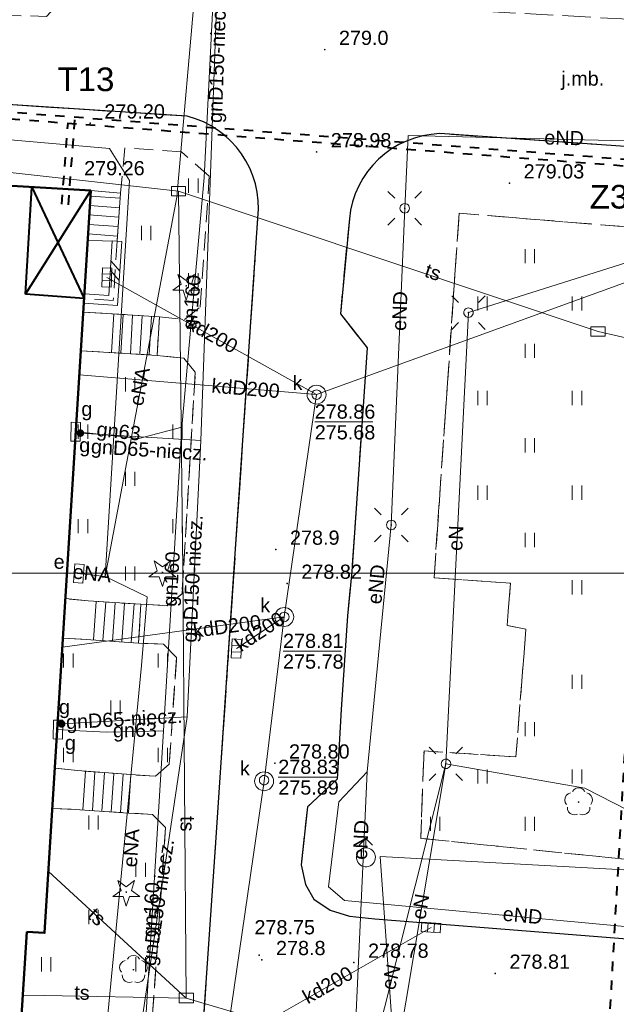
# Model space of a CAD drawing. Extents: x 0 to 6568752, y 0 to 5584302.
# Tile 46 of 74: x 6568514 to 6568546, y 5583977 to 5584029. Entities that reach past the tile are written whole.
import ezdxf
from ezdxf.enums import TextEntityAlignment as Align

# ---------------------------------------------------------------- set-up
doc = ezdxf.new("R2010")
doc.units = 0
doc.header["$PDSIZE"] = 0.75
for name, pattern in [('DUL', [1, 0.5, -0.5]), ('GAK', [3.5, 2, -0.7, 0.1, -0.7]), ('PRZER2-1', [1.5, 1, -0.5]), ('PRZER3-1', [2, 1.5, -0.5])]:
    doc.linetypes.add(name, pattern=pattern)
doc.layers.get('0').update_dxf_attribs({"linetype": 'CONTINUOUS'})
doc.layers.get('Defpoints').update_dxf_attribs({"linetype": 'CONTINUOUS'})
for name, color, linetype, lineweight in [('alarm', 51, 'CONTINUOUS', 50), ('EGBS', 7, 'CONTINUOUS', 18), ('EGBU', 7, 'CONTINUOUS', 50), ('GUPPRZ_O', 7, 'CONTINUOUS', 18), ('OTDN', 7, 'CONTINUOUS', 18), ('OTKC', 7, 'CONTINUOUS', 18), ('OTKJ', 7, 'CONTINUOUS', 18), ('OTKJ_O', 7, 'CONTINUOUS', 18), ('OTKK', 7, 'CONTINUOUS', 25), ('OTRN', 7, 'CONTINUOUS', 13), ('OTRN_O', 7, 'CONTINUOUS', 13), ('OTRS', 7, 'CONTINUOUS', 13), ('OTRS_O', 7, 'CONTINUOUS', 13), ('OTZT', 7, 'CONTINUOUS', 18), ('ramka sekcji', 7, 'CONTINUOUS', 18), ('siec', 7, 'GAK', 70), ('SUEO', 7, 'CONTINUOUS', 18), ('SUPK', 7, 'CONTINUOUS', 18), ('SUPW', 7, 'CONTINUOUS', 18), ('SUPW_O', 7, 'CONTINUOUS', 18)]:
    doc.layers.add(name, color=color, linetype=linetype, lineweight=lineweight)
for name, color, linetype, lineweight, true_color in [('OTZG', 7, 'CONTINUOUS', 18, 0x008000), ('OTZL', 7, 'CONTINUOUS', 18, 0x008000), ('SUEP', 1, 'CONTINUOUS', 18, 0xff0000), ('SUEP_O', 1, 'CONTINUOUS', 18, 0xff0000), ('SUES', 1, 'CONTINUOUS', 18, 0xff0000), ('SUES_O', 1, 'CONTINUOUS', 18, 0xff0000), ('SUGP', 7, 'CONTINUOUS', 18, 0xbfbf00), ('SUGP_O', 7, 'CONTINUOUS', 18, 0xbfbf00), ('SUGS', 7, 'CONTINUOUS', 18, 0xbfbf00), ('SUGS_O', 7, 'CONTINUOUS', 18, 0xbfbf00), ('SUGW', 7, 'CONTINUOUS', 18, 0xbfbf00), ('SUGW_O', 7, 'CONTINUOUS', 18, 0xbfbf00), ('SUKK', 7, 'CONTINUOUS', 18, 0x803300), ('SUKP', 7, 'CONTINUOUS', 18, 0x803300), ('SUKP_O', 7, 'CONTINUOUS', 18, 0x803300), ('SUTP', 7, 'CONTINUOUS', 18, 0xff9100), ('SUTP_O', 7, 'CONTINUOUS', 18, 0xff9100), ('SUWH', 5, 'CONTINUOUS', 18, 0x0000ff), ('SUWP', 5, 'CONTINUOUS', 18, 0x0000ff)]:
    doc.layers.add(name, color=color, linetype=linetype, lineweight=lineweight, true_color=true_color)
doc.styles.add('Arial', font='arial.ttf')
doc.styles.add('GEO-INFO', font='arial.ttf')
doc.dimstyles.get("Standard").update_dxf_attribs({"dimtxt": 0.18, "dimasz": 0.18, "dimexe": 0.18, "dimexo": 0.0625, "dimgap": 0.09, "dimtad": 0, "dimtih": 1, "dimtoh": 1, "dimdec": 4, "dimzin": 0, "dimdsep": 46, "dimtxsty": 'Standard', "dimcen": 0.09, "dimadec": 0, "dimazin": 0, "dimtfac": 1, "dimtdec": 4, "dimtofl": 0, "dimtmove": 0, "dimatfit": 3, "dimfxl": 0, "dimtolj": 1, "dimtzin": 0, "dimarcsym": 0})

# ---------------------------------------------------------------- blocks, each defined once
blk = doc.blocks.new('D_GSPRDL1')
blk.add_hatch(color=0).paths.add_polyline_path([(0, -0.045), (0.013906, -0.042798), (0.02645, -0.036406), (0.036406, -0.02645), (0.042798, -0.013906), (0.045, 0), (0.042798, 0.013906), (0.036406, 0.02645), (0.02645, 0.036406), (0.013906, 0.042798), (0, 0.045), (-0.013906, 0.042798), (-0.02645, 0.036406), (-0.036406, 0.02645), (-0.042798, 0.013906), (-0.045, 0), (-0.042798, -0.013906), (-0.036406, -0.02645), (-0.02645, -0.036406), (-0.013906, -0.042798)])
at = {"color": 0}
for points in [[(-0.324277, 0.563333), (-0.240553, 0.662679), (-0.127956, 0.727494), (0, 0.75), (0.127956, 0.727494), (0.240553, 0.662679), (0.324277, 0.563333)], [(-0.635969, -0.134326), (-0.70458, -0.024001), (-0.731429, 0.103115), (-0.713292, 0.231763), (-0.652348, 0.346501), (-0.55591, 0.433559), (-0.435555, 0.482485)], [(0.435555, 0.482485), (0.55591, 0.433559), (0.652348, 0.346501), (0.713292, 0.231763), (0.731429, 0.103115), (0.70458, -0.024001), (0.635969, -0.134326)], [(-0.068773, -0.646351), (-0.194901, -0.677512), (-0.324092, -0.663766), (-0.440839, -0.606763), (-0.531129, -0.513345), (-0.584125, -0.394725), (-0.593465, -0.265141)], [(0.593465, -0.265141), (0.584125, -0.394725), (0.531129, -0.513345), (0.440839, -0.606763), (0.324092, -0.663766), (0.194901, -0.677512), (0.068773, -0.646351)]]:
    blk.add_lwpolyline(points, dxfattribs=at)
blk = doc.blocks.new('D_GSPRDI1')
blk.add_hatch(color=0).paths.add_polyline_path([(0, -0.045), (0.013906, -0.042798), (0.02645, -0.036406), (0.036406, -0.02645), (0.042798, -0.013906), (0.045, 0), (0.042798, 0.013906), (0.036406, 0.02645), (0.02645, 0.036406), (0.013906, 0.042798), (0, 0.045), (-0.013906, 0.042798), (-0.02645, 0.036406), (-0.036406, 0.02645), (-0.042798, 0.013906), (-0.045, 0), (-0.042798, -0.013906), (-0.036406, -0.02645), (-0.02645, -0.036406), (-0.013906, -0.042798)])
at = {"color": 0}
blk.add_lwpolyline([(0.272471, 0.088531), (0.713338, -0.231778), (0.168396, -0.231778), (0, -0.750048), (-0.168396, -0.231778), (-0.713338, -0.231778), (-0.272471, 0.088531), (-0.440867, 0.606801), (0, 0.286493), (0.440867, 0.606801)], close=True, dxfattribs=at)
blk = doc.blocks.new('D_GSPWPN1')
blk.add_hatch(color=0).paths.add_polyline_path([(-0.045, 0), (-0.043467, -0.011647), (-0.038971, -0.0225), (-0.03182, -0.03182), (-0.0225, -0.038971), (-0.011647, -0.043467), (0, -0.045), (0.011647, -0.043467), (0.0225, -0.038971), (0.03182, -0.03182), (0.038971, -0.0225), (0.043467, -0.011647), (0.045, 0), (0.043467, 0.011647), (0.038971, 0.0225), (0.03182, 0.03182), (0.0225, 0.038971), (0.011647, 0.043467), (0, 0.045), (-0.011647, 0.043467), (-0.0225, 0.038971), (-0.03182, 0.03182), (-0.038971, 0.0225), (-0.043467, 0.011647)])
blk = doc.blocks.new('D_GSPWPS1')
blk.add_hatch(color=0).paths.add_polyline_path([(-0.045, 0), (-0.043467, -0.011647), (-0.038971, -0.0225), (-0.03182, -0.03182), (-0.0225, -0.038971), (-0.011647, -0.043467), (0, -0.045), (0.011647, -0.043467), (0.0225, -0.038971), (0.03182, -0.03182), (0.038971, -0.0225), (0.043467, -0.011647), (0.045, 0), (0.043467, 0.011647), (0.038971, 0.0225), (0.03182, 0.03182), (0.0225, 0.038971), (0.011647, 0.043467), (0, 0.045), (-0.011647, 0.043467), (-0.0225, 0.038971), (-0.03182, 0.03182), (-0.038971, 0.0225), (-0.043467, 0.011647)])
blk = doc.blocks.new('D_GUPIKP1_3')
at = {"color": 0}
blk.add_lwpolyline([(0.375, -0.25), (-0.375, -0.25), (-0.375, 0.25), (0.375, 0.25)], close=True, dxfattribs=at)
blk = doc.blocks.new('D_GUPESE1')
at = {"color": 0}
blk.add_lwpolyline([(-0.5, -0.25), (-0.5, 0.25), (0.5, 0.25), (0.5, -0.25)], close=True, dxfattribs=at)
blk = doc.blocks.new('D_GUPIWZ1_1')
at = {"color": 0}
blk.add_lwpolyline([(0, 0.25), (0.064705, 0.241481), (0.125, 0.216506), (0.176777, 0.176777), (0.216506, 0.125), (0.241481, 0.064705), (0.25, 0), (0.241481, -0.064705), (0.216506, -0.125), (0.176777, -0.176777), (0.125, -0.216506), (0.064705, -0.241481), (0, -0.25), (-0.064705, -0.241481), (-0.125, -0.216506), (-0.176777, -0.176777), (-0.216506, -0.125), (-0.241481, -0.064705), (-0.25, 0), (-0.241481, 0.064705), (-0.216506, 0.125), (-0.176777, 0.176777), (-0.125, 0.216506), (-0.064705, 0.241481)], close=True, dxfattribs=at)
blk = doc.blocks.new('D_GUPKKS1')
at = {"color": 0}
blk.add_lwpolyline([(0.5, -0.25), (-0.5, -0.25), (-0.5, 0.25), (0.5, 0.25)], close=True, dxfattribs=at)
for points in [[(-0.175, -0.25), (-0.175, 0.25)], [(0.175, -0.25), (0.175, 0.25)]]:
    blk.add_lwpolyline(points, dxfattribs=at)
blk = doc.blocks.new('D_GUPWDT1')
at = {"color": 0}
for points in [[(-0.353553, 0.646447), (0, 1), (0.353553, 0.646447)], [(0, 0.5), (0, 1)]]:
    blk.add_lwpolyline(points, dxfattribs=at)
blk.add_lwpolyline([(0, 0.5), (0.086824, 0.492404), (0.17101, 0.469846), (0.25, 0.433013), (0.321394, 0.383022), (0.383022, 0.321394), (0.433013, 0.25), (0.469846, 0.17101), (0.492404, 0.086824), (0.5, 0), (0.492404, -0.086824), (0.469846, -0.17101), (0.433013, -0.25), (0.377875, -0.32743), (0.309079, -0.393027), (0.229113, -0.444418), (0.140866, -0.479746), (0.047528, -0.497736), (-0.047528, -0.497736), (-0.140866, -0.479746), (-0.229113, -0.444418), (-0.309079, -0.393027), (-0.377875, -0.32743), (-0.433013, -0.25), (-0.4725, -0.163534), (-0.494911, -0.071157), (-0.499434, 0.023791), (-0.485906, 0.117879), (-0.454816, 0.207708), (-0.407288, 0.290028), (-0.34504, 0.361867), (-0.27032, 0.420627), (-0.185831, 0.464184), (-0.094626, 0.490964)], close=True, dxfattribs=at)
blk = doc.blocks.new('D_GUPGSG1')
at = {"color": 0}
blk.add_lwpolyline([(-0.5, -0.25), (-0.5, 0.25), (0.5, 0.25), (0.5, -0.25)], close=True, dxfattribs=at)
blk = doc.blocks.new('D_GUPGZA1')
blk.add_hatch(color=0).paths.add_polyline_path([(-0.2, 0), (-0.193185, -0.051764), (-0.173205, -0.1), (-0.141421, -0.141421), (-0.1, -0.173205), (-0.051764, -0.193185), (0, -0.2), (0.051764, -0.193185), (0.1, -0.173205), (0.141421, -0.141421), (0.173205, -0.1), (0.193185, -0.051764), (0.2, 0), (0.193185, 0.051764), (0.173205, 0.1), (0.141421, 0.141421), (0.1, 0.173205), (0.051764, 0.193185), (0, 0.2), (-0.051764, 0.193185), (-0.1, 0.173205), (-0.141421, 0.141421), (-0.173205, 0.1), (-0.193185, 0.051764)])
blk = doc.blocks.new('D_ODTN_1')
at = {"color": 0}
for points in [[(-0.5, -0.25), (0, 0.25)], [(0, -0.25), (0.5, 0.25)]]:
    blk.add_lwpolyline(points, dxfattribs=at)
blk = doc.blocks.new('D_GSLDSO2')
at = {"color": 0}
blk.add_lwpolyline([(0, 0.25), (0, -0.25)], dxfattribs=at)
blk = doc.blocks.new('D_GUPELA2')
blk.add_hatch(color=0).paths.add_polyline_path([(-0.001087, 0.044987), (0.011881, 0.043403), (0.021281, 0.03965), (0.030065, 0.033482), (0.038133, 0.023893), (0.043117, 0.012881), (0.044986, 0.001113), (0.044323, -0.007777), (0.040557, -0.019497), (0.033417, -0.030138), (0.024849, -0.037517), (0.013788, -0.042836), (0.002013, -0.044955), (-0.00982, -0.043916), (-0.020466, -0.040077), (-0.029541, -0.033946), (-0.036867, -0.025804), (-0.04187, -0.01649), (-0.04461, -0.005909), (-0.044532, 0.006476), (-0.041285, 0.017903), (-0.034764, 0.028574), (-0.024479, 0.03776), (-0.013449, 0.042943)])
at = {"color": 0}
for points in [[(-0.883883, 0.883883), (-0.53033, 0.53033)], [(0.883883, 0.883883), (0.53033, 0.53033)], [(-0.883883, -0.883883), (-0.53033, -0.53033)], [(0.883883, -0.883883), (0.53033, -0.53033)]]:
    blk.add_lwpolyline(points, dxfattribs=at)
blk = doc.blocks.new('D_GUPELA1')
at = {"color": 0}
blk.add_lwpolyline([(0, 0.25), (0.064705, 0.241481), (0.125, 0.216506), (0.176777, 0.176777), (0.216506, 0.125), (0.241481, 0.064705), (0.25, 0), (0.241481, -0.064705), (0.216506, -0.125), (0.176777, -0.176777), (0.125, -0.216506), (0.064705, -0.241481), (0, -0.25), (-0.064705, -0.241481), (-0.125, -0.216506), (-0.176777, -0.176777), (-0.216506, -0.125), (-0.241481, -0.064705), (-0.25, 0), (-0.241481, 0.064705), (-0.216506, 0.125), (-0.176777, 0.176777), (-0.125, 0.216506), (-0.064705, 0.241481)], close=True, dxfattribs=at)
blk = doc.blocks.new('D_GSSUTR1')
at = {"color": 0}
for points in [[(-0.25666, 0.36165), (-0.25666, -0.38835)], [(0.24334, -0.38835), (0.24334, 0.36165)]]:
    blk.add_lwpolyline(points, dxfattribs=at)
blk = doc.blocks.new('*D45')
at = {"layer": 'Defpoints', "color": 0}
for p in [(6568647.5, 5584150), (6568650, 5584150), (0, 0)]:
    blk.add_point(p, dxfattribs=at)
at = {"layer": 'ramka sekcji', "color": 0, "lineweight": -2}
blk.add_line((6568649.938, 5584150), (6568647.5, 5584150), dxfattribs=at)
at = {"layer": 'ramka sekcji', "color": 0, "insert": (6568644.106, 5584150), "char_height": 0.75, "attachment_point": 5, "style": 'GEO-INFO'}
blk.add_mtext('\\A1;5584150.0000', dxfattribs=at)
blk = doc.blocks.new('*D46')
at = {"layer": 'Defpoints', "color": 0}
for p in [(6568650, 5584152.5), (6568650, 5584150), (0, 0)]:
    blk.add_point(p, dxfattribs=at)
at = {"layer": 'ramka sekcji', "color": 0, "lineweight": -2}
blk.add_line((6568650, 5584150.062), (6568650, 5584152.5), dxfattribs=at)
at = {"layer": 'ramka sekcji', "color": 0, "insert": (6568650, 5584155.896), "char_height": 0.75, "attachment_point": 5, "rotation": 90, "style": 'GEO-INFO'}
blk.add_mtext('\\A1;6568650.0000', dxfattribs=at)

msp = doc.modelspace()

# ---------------------------------------------------------------- linework, layer by layer
at = {"layer": 'EGBS', "linetype": 'Continuous', "lineweight": 18, "elevation": 10.18}
for points in [[(6568517.85, 5584020.23), (6568519.43, 5584020.09), (6568519.24, 5584017.56), (6568517.69, 5584017.6)], [(6568521.48, 5584013.55), (6568521.37, 5584011.52), (6568518.52, 5584011.69), (6568517.32338, 5584011.76092), (6568517.45028, 5584013.80173), (6568518.67, 5584013.74)], [(6568520.5, 5583998.37), (6568520.38, 5583996.31), (6568517.61, 5583996.51), (6568516.37882, 5583996.57048), (6568516.50882, 5583998.66117), (6568517.72, 5583998.54)], [(6568519.97, 5583989.36), (6568519.84, 5583987.33), (6568517.03, 5583987.52), (6568515.81918, 5583987.5704), (6568515.95213, 5583989.7086), (6568517.15, 5583989.57)]]:
    msp.add_lwpolyline(points, close=True, dxfattribs=at)
for points in [[(6568519.40989, 5584019.82219), (6568517.8324, 5584019.94066)], [(6568519.37244, 5584019.3236), (6568517.80203, 5584019.44153)], [(6568519.335, 5584018.825), (6568517.77167, 5584018.9424)], [(6568519.29756, 5584018.3264), (6568517.7413, 5584018.44328)], [(6568519.26011, 5584017.82781), (6568517.71094, 5584017.94415)], [(6568518.94677, 5584011.66454), (6568519.06896, 5584013.71302)], [(6568519.44589, 5584011.63477), (6568519.56784, 5584013.67929)], [(6568519.945, 5584011.605), (6568520.06672, 5584013.64556)], [(6568520.44411, 5584011.57523), (6568520.56559, 5584013.61183)], [(6568520.94323, 5584011.54546), (6568521.06447, 5584013.5781)], [(6568517.9976, 5583996.48201), (6568518.14431, 5583998.51405)], [(6568518.4963, 5583996.44601), (6568518.64341, 5583998.48353)], [(6568518.995, 5583996.41), (6568519.14251, 5583998.45301)], [(6568519.4937, 5583996.37399), (6568519.64161, 5583998.42249)], [(6568519.9924, 5583996.33799), (6568520.14071, 5583998.39197)], [(6568517.43728, 5583987.49246), (6568517.57561, 5583989.53831)], [(6568517.93614, 5583987.45873), (6568518.07424, 5583989.50117)], [(6568518.435, 5583987.425), (6568518.57287, 5583989.46404)], [(6568518.93386, 5583987.39127), (6568519.0715, 5583989.42691)], [(6568519.43272, 5583987.35754), (6568519.57013, 5583989.38978)]]:
    msp.add_lwpolyline(points, dxfattribs=at)
at = {"layer": 'EGBU', "linetype": 'Continuous', "lineweight": 50, "elevation": 10.18}
msp.add_lwpolyline([(6568514.47, 5583981.05), (6568513.06, 5583958.91), (6568501.71, 5583959.62), (6568503.05, 5583981.54), (6568504.04, 5583981.61), (6568506.51, 5584020.9), (6568517.85, 5584020.23), (6568515.41, 5583980.99)], close=True, dxfattribs=at)
at = {"layer": 'GUPPRZ_O', "linetype": 'Continuous', "lineweight": 13, "elevation": 10.8, "flags": 128}
for points in [[(6568529.69937, 5584008.00155), (6568532.77937, 5584008.00155)], [(6568528.02069, 5583995.88208), (6568531.10069, 5583995.88208)], [(6568527.76924, 5583989.22429), (6568530.84924, 5583989.22429)]]:
    msp.add_lwpolyline(points, dxfattribs=at)
at = {"layer": 'OTDN', "linetype": 'Continuous', "lineweight": 18, "elevation": 10.18}
for points in [[(6568517.47773, 5584014.28135), (6568519.27348, 5584014.15262), (6568519.48949, 5584017.54411)], [(6568517.51349, 5584014.78007), (6568518.80652, 5584014.68738), (6568518.99051, 5584017.57589)]]:
    msp.add_lwpolyline(points, dxfattribs=at)
at = {"layer": 'OTKC', "linetype": 'PRZER2-1', "lineweight": 18, "elevation": 10.18}
msp.add_lwpolyline([(6568495.52, 5584025.94), (6568522.95, 5584024.16, -0.3744978), (6568526.69, 5584018.78), (6568525.11, 5583995.29), (6568524.46, 5583985.77), (6568522.99, 5583964.31)], format="xyb", dxfattribs=at)
msp.add_lwpolyline([(6568521.12, 5583976.71), (6568521.81, 5583986.56), (6568521.12, 5583987.26), (6568519.84, 5583987.33), (6568519.97, 5583989.36), (6568521.27, 5583989.27), (6568522, 5583989.91), (6568522.39, 5583995.55), (6568521.7, 5583996.26), (6568520.38, 5583996.31), (6568520.5, 5583998.37), (6568521.89, 5583998.29), (6568522.68, 5583998.92), (6568523.38, 5584010.63), (6568522.77, 5584011.37), (6568521.37, 5584011.52), (6568521.48, 5584013.55), (6568522.81, 5584013.41), (6568523.63, 5584014.07), (6568524.12, 5584020.99), (6568522.65, 5584022.27), (6568519.66, 5584022.49), (6568519.43, 5584020.09), (6568517.85, 5584020.23), (6568506.51, 5584020.9)], dxfattribs=at)
at = {"layer": 'OTKJ', "linetype": 'PRZER3-1', "lineweight": 18, "elevation": 10.18}
for points in [[(6568522.99, 5583964.31), (6568524.46, 5583985.77), (6568525.11, 5583995.29), (6568526.69, 5584018.78, 0.3744978), (6568522.95, 5584024.16), (6568495.52, 5584025.94), (6568492.35, 5584024.29), (6568491.46, 5584022.01), (6568490.79, 5584030.85), (6568510.71, 5584029.67), (6568512.67, 5584029.51), (6568515.51, 5584029.44), (6568516.85, 5584030.89), (6568546.6, 5584029.27)], [(6568548.4, 5584022.41), (6568536.32, 5584023.24, 0.37722054), (6568531.53, 5584018.73), (6568531.06, 5584013.72), (6568532.48, 5584011.91), (6568531.66, 5584000.1), (6568531.44, 5583997.75), (6568531.1, 5583992.81), (6568531, 5583990.93), (6568530.88, 5583989.12), (6568529.32, 5583987.65), (6568528.98, 5583984.6), (6568529.21, 5583983.55), (6568529.66, 5583982.77), (6568530.51, 5583982.19), (6568531.53, 5583981.88), (6568532.87, 5583981.73), (6568552.45, 5583980.18)], [(6568552.45, 5583980.18), (6568532.87, 5583981.73), (6568531.53, 5583981.88), (6568530.51, 5583982.19), (6568529.66, 5583982.77), (6568529.21, 5583983.55), (6568528.98, 5583984.6), (6568529.32, 5583987.65), (6568530.88, 5583989.12), (6568531, 5583990.93), (6568531.1, 5583992.81), (6568531.44, 5583997.75), (6568531.66, 5584000.1), (6568532.48, 5584011.91), (6568531.06, 5584013.72), (6568531.53, 5584018.73, -0.37722054), (6568536.32, 5584023.24), (6568548.4, 5584022.41)]]:
    msp.add_lwpolyline(points, format="xyb", dxfattribs=at)
msp.add_lwpolyline([(6568548.35, 5584018.14), (6568537.34, 5584019.03), (6568536.01, 5583999.76), (6568540.05, 5583999.48), (6568539.88, 5583997.24), (6568540.87, 5583997.05), (6568540.34, 5583990.3), (6568535.48, 5583990.61), (6568535.31, 5583985.99), (6568551.36, 5583984.35)], dxfattribs=at)
at = {"layer": 'OTKK', "linetype": 'Continuous', "lineweight": 25, "elevation": 10.18}
msp.add_lwpolyline([(6568491.46, 5584022.01), (6568484.15, 5583957.94), (6568483.98, 5583956.41), (6568482.65, 5583944.47, 0.30093923), (6568486.4, 5583941.41), (6568490.8, 5583941.07), (6568504.52, 5583940.09), (6568516.6, 5583939.33), (6568518.1, 5583939.57), (6568519.45, 5583940.18), (6568520.51, 5583941.04), (6568521.12, 5583942.1), (6568521.54, 5583943.5), (6568521.72, 5583944.8), (6568522.35, 5583954.37), (6568522.99, 5583964.31), (6568524.46, 5583985.77), (6568525.11, 5583995.29), (6568526.69, 5584018.78, 0.3744978), (6568522.95, 5584024.16), (6568495.52, 5584025.94), (6568492.35, 5584024.29)], format="xyb", close=True, dxfattribs=at)
msp.add_lwpolyline([(6568548.4, 5584022.41), (6568536.32, 5584023.24, 0.37722054), (6568531.53, 5584018.73), (6568531.06, 5584013.72), (6568532.48, 5584011.91), (6568531.66, 5584000.1), (6568531.44, 5583997.75), (6568531.1, 5583992.81), (6568531, 5583990.93), (6568530.88, 5583989.12), (6568529.32, 5583987.65), (6568528.98, 5583984.6), (6568529.21, 5583983.55), (6568529.66, 5583982.77), (6568530.51, 5583982.19), (6568531.53, 5583981.88), (6568532.87, 5583981.73), (6568552.45, 5583980.18)], format="xyb", dxfattribs=at)
at = {"layer": 'OTZT', "color": 7, "linetype": 'PRZER2-1', "lineweight": 18, "elevation": 10.1}
for points in [[(6568521.48, 5584013.55), (6568522.81, 5584013.41), (6568523.63, 5584014.07), (6568524.12, 5584020.99), (6568522.65, 5584022.27), (6568519.66, 5584022.49), (6568519.43, 5584020.09), (6568519.24, 5584017.56), (6568519.04, 5584014.42), (6568517.49561, 5584014.53071), (6568517.45028, 5584013.80173), (6568518.67, 5584013.74)], [(6568517.32338, 5584011.76092), (6568518.52, 5584011.69), (6568521.37, 5584011.52), (6568522.77, 5584011.37), (6568523.38, 5584010.63), (6568522.68, 5583998.92), (6568521.89, 5583998.29), (6568520.5, 5583998.37), (6568517.72, 5583998.54), (6568516.50882, 5583998.66117)], [(6568516.37882, 5583996.57048), (6568517.61, 5583996.51), (6568520.38, 5583996.31), (6568521.7, 5583996.26), (6568522.39, 5583995.55), (6568522, 5583989.91), (6568521.27, 5583989.27), (6568519.97, 5583989.36), (6568517.15, 5583989.57), (6568515.95213, 5583989.7086)], [(6568521.12, 5583976.71), (6568520.33, 5583976.09), (6568518.34, 5583976.22), (6568518.13, 5583976.22), (6568515.36, 5583976.46), (6568514.18798, 5583976.62168), (6568514.47, 5583981.05), (6568515.41, 5583980.99), (6568515.81918, 5583987.5704), (6568517.03, 5583987.52), (6568519.84, 5583987.33), (6568521.12, 5583987.26), (6568521.81, 5583986.56)]]:
    msp.add_lwpolyline(points, close=True, dxfattribs=at)
msp.add_lwpolyline([(6568551.36, 5583984.35), (6568535.31, 5583985.99), (6568535.48, 5583990.61), (6568540.34, 5583990.3), (6568540.87, 5583997.05), (6568539.88, 5583997.24), (6568540.05, 5583999.48), (6568536.01, 5583999.76), (6568537.34, 5584019.03), (6568548.35, 5584018.14)], dxfattribs=at)
at = {"layer": 'ramka sekcji'}
msp.add_line((6568676.7409, 5584000), (6568400, 5584000), dxfattribs=at)
at = {"layer": 'siec', "linetype": 'DUL', "lineweight": 40}
for p, q in [((6568482.06846, 5584026.79561), (6568548.20269, 5584021.73291)), ((6568481.69841, 5584026.47011), (6568547.83264, 5584021.4074)), ((6568516.6704, 5584019.4847), (6568517.02521, 5584024.11961)), ((6568516.32142, 5584019.51142), (6568516.6493, 5584023.79455)), ((6568547.83264, 5584021.4074), (6568545.14073, 5583973.84695))]:
    msp.add_line(p, q, dxfattribs=at)
at = {"layer": 'siec', "linetype": 'ByBlock', "lineweight": 40}
for p, q in [((6568514.40492, 5584014.74869), (6568514.73963, 5584020.41377)), ((6568514.73963, 5584020.41377), (6568517.49561, 5584014.53071)), ((6568514.40492, 5584014.74869), (6568517.85, 5584020.23)), ((6568517.49561, 5584014.53071), (6568514.40492, 5584014.74869))]:
    msp.add_line(p, q, dxfattribs=at)
at = {"layer": 'SUEP', "linetype": 'Continuous', "lineweight": 18, "elevation": 10.14}
for points in [[(6568536.64, 5583989.93), (6568537.83, 5584013.78), (6568549.84, 5584017.57), (6568547.14, 5584033.87), (6568537.37, 5584034.81), (6568524.43, 5584035.13), (6568514.18, 5584035.63), (6568502.69, 5584036.42), (6568489.55, 5584040.78)], [(6568524.13002, 5584031.60009), (6568528.57336, 5584032.78612), (6568554.58974, 5584031.87559), (6568551.16956, 5584029.77536), (6568551.13923, 5584022.74142), (6568534.64093, 5584023.13487), (6568534.45863, 5584019.29477), (6568533.75024, 5584002.55574), (6568532.4686, 5583989.49906)], [(6568518.60907, 5583999.83648), (6568522.40089, 5584019.8869), (6568523.43767, 5584031.70264)], [(6568482.68307, 5584024.47326), (6568485.66987, 5584023.63391), (6568492.79619, 5584024.73582), (6568518.83744, 5584022.46118), (6568519.89938, 5584020.76474), (6568518.60907, 5583999.83648)], [(6568518.60907, 5583999.83648), (6568517.22, 5583999.99)], [(6568518.60907, 5583999.83648), (6568520.83, 5583998.76), (6568520.53, 5583995.13), (6568519.14, 5583980.7), (6568518.11, 5583969.92), (6568519.23, 5583969.26), (6568527.92, 5583968.64), (6568529.38, 5583967.43), (6568529.82, 5583966.17), (6568530.27, 5583964.83), (6568532.9, 5583963.46), (6568543.56, 5583962.91)], [(6568536.64, 5583989.93), (6568543.98, 5583988.64), (6568550.85, 5583985.14), (6568570.3, 5583980.4), (6568588.64, 5583981.51), (6568580.17, 5583991.92)], [(6568530.96, 5583967.36), (6568536.64, 5583989.93)], [(6568530.96, 5583967.36), (6568534.09, 5583974.82), (6568536.64, 5583989.93)], [(6568532.4686, 5583989.49906), (6568530.97261, 5583987.91986), (6568530.42349, 5583983.42643), (6568531.2818, 5583982.70943), (6568550.09461, 5583980.97071), (6568569.58345, 5583979.62172), (6568571.88718, 5583980.12145)], [(6568532.4686, 5583989.49906), (6568531.55446, 5583969.47191), (6568530.96, 5583967.36)]]:
    msp.add_lwpolyline(points, dxfattribs=at)
at = {"layer": 'SUGP', "linetype": 'Continuous', "lineweight": 18, "elevation": 10.14}
for points in [[(6568523.53, 5584033.4), (6568523.45, 5584032.55), (6568524.51, 5584032.37), (6568524.37, 5584031.07), (6568523.85, 5584020.92), (6568522.67, 5584007.72)], [(6568602.39468, 5584009.15947), (6568602.19592, 5584004.63958), (6568600.41988, 5583984.84924), (6568599.64462, 5583977.80473), (6568583.04064, 5583969.40812), (6568577.55835, 5583969.78749), (6568570.80786, 5583970.25352), (6568546.90448, 5583971.0015), (6568531.38191, 5583971.50148), (6568522.94, 5583973.07), (6568520.02153, 5583972.78616), (6568522.94278, 5583992.41225), (6568523.67456, 5584007.01875), (6568524.53384, 5584030.89757), (6568524.62, 5584031.05), (6568524.24, 5584031.08), (6568523.37, 5584031.2)], [(6568517.8, 5584007.4), (6568517.05747, 5584007.48459)], [(6568523.67456, 5584007.01875), (6568517.3, 5584007.41)], [(6568522.67, 5584007.72), (6568520.4, 5584007.12), (6568517.8, 5584007.4)], [(6568522.67, 5584007.72), (6568521.7, 5583991.67)], [(6568522.94278, 5583992.41225), (6568516.31, 5583992.04)], [(6568516.92, 5583991.7), (6568516.12, 5583991.74)], [(6568521.7, 5583991.67), (6568518.68, 5583991.61), (6568516.92, 5583991.7)], [(6568521.7, 5583991.67), (6568520.53, 5583972.77), (6568521.06, 5583972.71)]]:
    msp.add_lwpolyline(points, dxfattribs=at)
at = {"layer": 'SUKP', "linetype": 'Continuous', "lineweight": 18, "elevation": 10.14}
for points in [[(6568522.02611, 5583955.92197), (6568524.9995, 5583975.07169), (6568527.01957, 5583989.00874), (6568528.08816, 5583997.69315), (6568529.79679, 5584009.44603), (6568556.63, 5584019.17)], [(6568518.7, 5584015.64), (6568529.79679, 5584009.44603)], [(6568517.24952, 5584010.48502), (6568529.79679, 5584009.44603)], [(6568516.36298, 5583996.09785), (6568528.08816, 5583997.69315)], [(6568525.56, 5583996.02), (6568528.08816, 5583997.69315)], [(6568535.85, 5583981.28), (6568524.9995, 5583975.07169)]]:
    msp.add_lwpolyline(points, dxfattribs=at)
at = {"layer": 'SUPK', "linetype": 'Continuous', "lineweight": 18, "elevation": 10.14}
for points in [[(6568529.79679, 5584008.94603, -1), (6568529.79679, 5584009.94603, -1)], [(6568528.08816, 5583997.19315, -1), (6568528.08816, 5583998.19315, -1)], [(6568527.01957, 5583988.50874, -1), (6568527.01957, 5583989.50874, -1)]]:
    msp.add_lwpolyline(points, format="xyb", close=True, dxfattribs=at)
at = {"layer": 'SUTP', "linetype": 'Continuous', "lineweight": 18, "elevation": 10.14}
for points in [[(6568481.1932, 5584021.25504), (6568494.83921, 5584017.53158), (6568497.83387, 5584022.92759), (6568522.49483, 5584020.20214)], [(6568522.49483, 5584020.20214), (6568544.68411, 5584012.78347), (6568551.1538, 5584011.29372), (6568572.84344, 5584006.63784), (6568605.56024, 5584002.57709)], [(6568561.0718, 5583968.83921), (6568545.79635, 5583970.80353), (6568522.90668, 5583977.55011), (6568522.71509, 5584000.16941), (6568522.49483, 5584020.20214)], [(6568515.61192, 5583984.23724), (6568522.90668, 5583977.55011)], [(6568514.2572, 5583977.70856), (6568515.40441, 5583977.68345), (6568522.90668, 5583977.55011)]]:
    msp.add_lwpolyline(points, dxfattribs=at)
at = {"layer": 'SUWP', "linetype": 'Continuous', "lineweight": 18, "elevation": 10.14}
msp.add_lwpolyline([(6568533.83236, 5583975.62074), (6568533.16408, 5583985.03832), (6568559.28195, 5583983.59964), (6568580.30141, 5584003.86768)], dxfattribs=at)

# ---------------------------------------------------------------- block references
at = {"layer": 'OTDN', "linetype": 'Continuous', "lineweight": 18}
for name, p, rotation in [('D_GSLDSO2', (6568519.24, 5584017.56, 10.18), 86.3555104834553), ('D_ODTN_1', (6568519.14, 5584015.99, 10.18), 86.35551048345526), ('D_ODTN_1', (6568519.14, 5584015.99, 10.18), 86.35551048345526), ('D_GSLDSO2', (6568517.49561, 5584014.53071, 10.18), 355.8996652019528)]:
    msp.add_blockref(name, p, dxfattribs=dict(at, rotation=rotation))
at = {"layer": 'OTRN', "linetype": 'Continuous', "lineweight": 13}
for p in [(6568530.23, 5584027.68, 10.08), (6568527.64, 5584001.26, 10.08), (6568526.9, 5583979.57, 10.08)]:
    msp.add_blockref('D_GSPWPN1', p, dxfattribs=at)
at = {"layer": 'OTRS', "linetype": 'Continuous', "lineweight": 13}
for p in [(6568517.82, 5584023.79, 10.08), (6568529.8, 5584022.27, 10.08), (6568516.75, 5584020.79, 10.08), (6568540, 5584020.62, 10.08), (6568528.24, 5583999.46, 10.08), (6568527.59, 5583989.96, 10.08), (6568526.76, 5583979.82, 10.08), (6568531.77, 5583979.43, 10.08), (6568539.25, 5583978.85, 10.08)]:
    msp.add_blockref('D_GSPWPS1', p, dxfattribs=at)
at = {"layer": 'OTZG', "linetype": 'Continuous', "lineweight": 18}
for p in [(6568522.9, 5584015.19, 10.12), (6568521.64, 5584000.05, 10.12), (6568519.73, 5583983.15, 10.12)]:
    msp.add_blockref('D_GSPRDI1', p, dxfattribs=at)
at = {"layer": 'OTZL', "linetype": 'Continuous', "lineweight": 18}
for p in [(6568543.66, 5583987.91, 10.12), (6568520.11, 5583979.05, 10.12)]:
    msp.add_blockref('D_GSPRDL1', p, dxfattribs=at)
at = {"layer": 'OTZT', "color": 7, "linetype": 'Continuous', "lineweight": 18}
for p in [(6568523.28514, 5584020.5021, 10.1), (6568520.78514, 5584018.0021, 10.1), (6568541.08, 5584016.77606, 10.1), (6568523.28514, 5584015.5021, 10.1), (6568538.58, 5584014.27606, 10.1), (6568543.58, 5584014.27606, 10.1), (6568541.08, 5584011.77606, 10.1), (6568519.94441, 5584010.00451, 10.1), (6568538.58, 5584009.27606, 10.1), (6568543.58, 5584009.27606, 10.1), (6568517.44441, 5584007.50451, 10.1), (6568522.44441, 5584007.50451, 10.1), (6568541.08, 5584006.77606, 10.1), (6568519.94441, 5584005.00451, 10.1), (6568538.58, 5584004.27606, 10.1), (6568543.58, 5584004.27606, 10.1), (6568517.44441, 5584002.50451, 10.1), (6568522.44441, 5584002.50451, 10.1), (6568541.08, 5584001.77606, 10.1), (6568519.94441, 5584000.00451, 10.1), (6568543.58, 5583999.27606, 10.1), (6568516.67107, 5583995.40839, 10.1), (6568521.67107, 5583995.40839, 10.1), (6568543.58, 5583994.27606, 10.1), (6568519.17107, 5583992.90839, 10.1), (6568541.08, 5583991.77606, 10.1), (6568516.67107, 5583990.40839, 10.1), (6568521.67107, 5583990.40839, 10.1), (6568538.58, 5583989.27606, 10.1), (6568543.58, 5583989.27606, 10.1), (6568517.99899, 5583986.84292, 10.1), (6568536.08, 5583986.77606, 10.1), (6568541.08, 5583986.77606, 10.1), (6568520.49899, 5583984.34292, 10.1), (6568517.99899, 5583981.84292, 10.1), (6568515.49899, 5583979.34292, 10.1), (6568520.49899, 5583979.34292, 10.1)]:
    msp.add_blockref('D_GSSUTR1', p, dxfattribs=at)
at = {"layer": 'SUEO', "linetype": 'Continuous', "lineweight": 18}
for name, p in [('D_GUPELA2', (6568534.45863, 5584019.29477, 10.15)), ('D_GUPELA1', (6568534.45863, 5584019.29477, 10.16)), ('D_GUPELA2', (6568537.83, 5584013.78, 10.15)), ('D_GUPELA1', (6568537.83, 5584013.78, 10.16)), ('D_GUPELA2', (6568533.75024, 5584002.55574, 10.15)), ('D_GUPELA1', (6568533.75024, 5584002.55574, 10.16)), ('D_GUPELA2', (6568536.64, 5583989.93, 10.15)), ('D_GUPELA1', (6568536.64, 5583989.93, 10.16))]:
    msp.add_blockref(name, p, dxfattribs=at)
at = {"layer": 'SUES', "linetype": 'Continuous', "lineweight": 18, "rotation": 86.18861715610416}
msp.add_blockref('D_GUPESE1', (6568517.22, 5583999.99, 10.16), dxfattribs=at)
at = {"layer": 'SUGS', "linetype": 'Continuous', "lineweight": 18}
for p, rotation in [((6568517.05747, 5584007.48459, 10.16), 268.9308543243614), ((6568516.12, 5583991.74, 10.16), 268.9227673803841)]:
    msp.add_blockref('D_GUPGSG1', p, dxfattribs=dict(at, rotation=rotation))
at = {"layer": 'SUGW', "linetype": 'Continuous', "lineweight": 18}
for p in [(6568517.3, 5584007.41, 10.16), (6568516.31, 5583992.04, 10.16)]:
    msp.add_blockref('D_GUPGZA1', p, dxfattribs=at)
at = {"layer": 'SUKK', "linetype": 'Continuous', "lineweight": 18}
for p, rotation in [((6568518.7, 5584015.64, 10.16), 88.19090077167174), ((6568525.56, 5583996.02, 10.16), 87.00359532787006), ((6568535.85, 5583981.28, 10.16), 356.0287615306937)]:
    msp.add_blockref('D_GUPKKS1', p, dxfattribs=dict(at, rotation=rotation))
at = {"layer": 'SUPK', "linetype": 'Continuous', "lineweight": 18}
for p in [(6568522.49483, 5584020.20214, 10.16), (6568544.68411, 5584012.78347, 10.16), (6568522.90668, 5583977.55011, 10.16)]:
    msp.add_blockref('D_GUPIKP1_3', p, dxfattribs=at)
at = {"layer": 'SUPW', "linetype": 'Continuous', "lineweight": 18}
for p in [(6568529.79679, 5584009.44603, 10.18), (6568528.08816, 5583997.69315, 10.18), (6568527.01924, 5583989.06874, 10.18)]:
    msp.add_blockref('D_GUPIWZ1_1', p, dxfattribs=at)
at = {"layer": 'SUWH', "linetype": 'Continuous', "lineweight": 18}
msp.add_blockref('D_GUPWDT1', (6568532.41, 5583984.99, 10.16), dxfattribs=at)

# ---------------------------------------------------------------- texts
at = {"layer": 'alarm', "color": 0, "linetype": 'Continuous', "lineweight": 30, "style": 'GEO-INFO'}
for s, p in [('T13', (6568517.59652, 5584026.11128, 0.62)), ('Z35', (6568545.75114, 5584019.90609, 0.62))]:
    msp.add_text(s, height=1.25, dxfattribs=at).set_placement(p, align=Align.MIDDLE)
at = {"layer": 'GUPPRZ_O', "linetype": 'Continuous', "lineweight": 0, "style": 'Arial'}
for s, p in [('278.86', (6568529.69937, 5584008.17405, 10.8)), ('275.68', (6568529.69937, 5584007.07905, 10.8)), ('278.81', (6568528.02069, 5583996.05458, 10.8)), ('275.78', (6568528.02069, 5583994.95958, 10.8)), ('278.83', (6568527.76924, 5583989.39679, 10.8)), ('275.89', (6568527.76924, 5583988.30179, 10.8))]:
    msp.add_text(s, height=0.75, dxfattribs=at).set_placement(p)
at = {"layer": 'OTKJ_O', "linetype": 'Continuous', "lineweight": 0, "style": 'Arial'}
msp.add_text('j.mb.', height=0.75, dxfattribs=at).set_placement((6568543.87785, 5584025.77599, 10.8), align=Align.CENTER)
at = {"layer": 'OTRN_O', "linetype": 'Continuous', "lineweight": 0, "style": 'Arial'}
for s, p in [('279.0', (6568530.98, 5584027.93, 10.8)), ('278.9', (6568528.39, 5584001.51, 10.8)), ('278.8', (6568527.65, 5583979.82, 10.8))]:
    msp.add_text(s, height=0.75, dxfattribs=at).set_placement(p)
at = {"layer": 'OTRS_O', "linetype": 'Continuous', "lineweight": 0, "style": 'Arial'}
for s, p in [('279.20', (6568518.57, 5584024.04, 10.8)), ('278.98', (6568530.55, 5584022.52, 10.8)), ('279.26', (6568517.5, 5584021.04, 10.8)), ('279.03', (6568540.75, 5584020.87, 10.8)), ('278.82', (6568528.99, 5583999.71, 10.8)), ('278.80', (6568528.34, 5583990.21, 10.8)), ('278.75', (6568526.50925, 5583980.91805, 10.8)), ('278.78', (6568532.52, 5583979.68, 10.8)), ('278.81', (6568540, 5583979.1, 10.8))]:
    msp.add_text(s, height=0.75, dxfattribs=at).set_placement(p)
at = {"layer": 'SUEP_O', "linetype": 'Continuous', "lineweight": 0, "style": 'Arial'}
for s, rotation, p in [('eND', 358.633891, (6568542.88308, 5584022.64475, 10.8)), ('eND', 87.576703, (6568534.56529, 5584013.84967, 10.8)), ('eNA', 79.291028, (6568520.79335, 5584009.80715, 10.8)), ('eN', 87.14356, (6568537.52811, 5584001.84037, 10.8)), ('eNA', 353.693222, (6568517.8823, 5583999.62154, 10.8)), ('eND', 84.393807, (6568533.31969, 5583999.38513, 10.8)), ('eND', 87.38655, (6568532.50571, 5583985.89337, 10.8)), ('eNA', 86.539416, (6568520.3569, 5583985.46209, 10.8)), ('eN', 80.420878, (6568535.65439, 5583982.32616, 10.8)), ('eND', 354.719585, (6568540.66119, 5583981.54784, 10.8)), ('eN', 75.874185, (6568534.0846, 5583978.57338, 10.8))]:
    msp.add_text(s, height=0.75, rotation=rotation, dxfattribs=at).set_placement(p, align=Align.CENTER)
at = {"layer": 'SUES_O', "linetype": 'Continuous', "lineweight": 0, "style": 'Arial'}
msp.add_text('e', height=0.75, dxfattribs=at).set_placement((6568516.47, 5584000.24, 10.8), align=Align.RIGHT)
at = {"layer": 'SUGP_O', "linetype": 'Continuous', "lineweight": 0, "style": 'Arial'}
for s, rotation, p in [('gnD150-niecz.', 87.939085, (6568524.9052, 5584027.1713, 10.8)), ('gn160', 84.891674, (6568523.55231, 5584014.29387, 10.8)), ('gn63', 353.853374, (6568519.29036, 5584007.13438, 10.8)), ('gnD65-niecz.', 356.487737, (6568520.92573, 5584006.15397, 10.8)), ('gnD150-niecz.', 87.131866, (6568523.60178, 5583999.70081, 10.8)), ('gn160', 86.541465, (6568522.47794, 5583999.6773, 10.8)), ('gnD65-niecz.', 3.212173, (6568519.64283, 5583991.93311, 10.8)), ('gn63', 1.138173, (6568520.19583, 5583991.34658, 10.8)), ('gnD150-niecz.', 81.533953, (6568521.77243, 5583982.556, 10.8)), ('gn160', 86.457645, (6568521.40792, 5583982.20187, 10.8))]:
    msp.add_text(s, height=0.75, rotation=rotation, dxfattribs=at).set_placement(p, align=Align.CENTER)
at = {"layer": 'SUGS_O', "linetype": 'Continuous', "lineweight": 0, "style": 'Arial'}
for p in [(6568517.93448, 5584008.31364, 10.8), (6568517.06466, 5583990.67292, 10.8)]:
    msp.add_text('g', height=0.75, dxfattribs=at).set_placement(p, align=Align.RIGHT)
at = {"layer": 'SUGW_O', "linetype": 'Continuous', "lineweight": 0, "style": 'Arial'}
for p in [(6568517.82227, 5584006.40609, 10.8), (6568516.75059, 5583992.56817, 10.8)]:
    msp.add_text('g', height=0.75, dxfattribs=at).set_placement(p, align=Align.RIGHT)
at = {"layer": 'SUKP_O', "linetype": 'Continuous', "lineweight": 0, "style": 'Arial'}
for s, rotation, p in [('kd200', 330.830769, (6568524.10536, 5584012.28675, 10.8)), ('kdD200', 355.266342, (6568526.01348, 5584009.40557, 10.8)), ('kd200', 33.49685, (6568526.98605, 5583996.61184, 10.8)), ('kdD200', 7.747965, (6568525.11044, 5583996.83301, 10.8)), ('kd200', 29.776828, (6568530.5705, 5583977.92111, 10.8))]:
    msp.add_text(s, height=0.75, rotation=rotation, dxfattribs=at).set_placement(p, align=Align.CENTER)
at = {"layer": 'SUPW_O', "linetype": 'Continuous', "lineweight": 0, "style": 'Arial'}
for p in [(6568529.04679, 5584009.69603, 10.8), (6568527.33816, 5583997.94315, 10.8), (6568526.26924, 5583989.31874, 10.8)]:
    msp.add_text('k', height=0.75, dxfattribs=at).set_placement(p, align=Align.RIGHT)
at = {"layer": 'SUTP_O', "linetype": 'Continuous', "lineweight": 0, "style": 'Arial'}
for rotation, p in [(341.513395, (6568535.83948, 5584015.56737, 10.8)), (270.48531, (6568522.60386, 5583986.75816, 10.8)), (317.459126, (6568517.92486, 5583981.5763, 10.8)), (358.981767, (6568517.38062, 5583977.46251, 10.8))]:
    msp.add_text('ts', height=0.75, rotation=rotation, dxfattribs=at).set_placement(p, align=Align.CENTER)

# ---------------------------------------------------------------- dimensions: what is measured, and where the dimension line sits
at = {"layer": 'ramka sekcji'}
for offset, dtype, picture, middle in [((0, 2.5), 1, '*D46', (6568650, 5584155.8956787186)), ((-2.5, 0), 0, '*D45', (6568644.1063676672, 5584150))]:
    dim = msp.add_ordinate_dim(feature_location=(6568650, 5584150), offset=offset, dtype=dtype, origin=(0, 0), dimstyle='Standard', override={"dimtxt": 0.75, "dimtxsty": 'GEO-INFO'}, dxfattribs=at)
    dim.commit()
    dim.dimension.update_dxf_attribs({"geometry": picture, "text_midpoint": middle})

doc.saveas('drawing.dxf')
